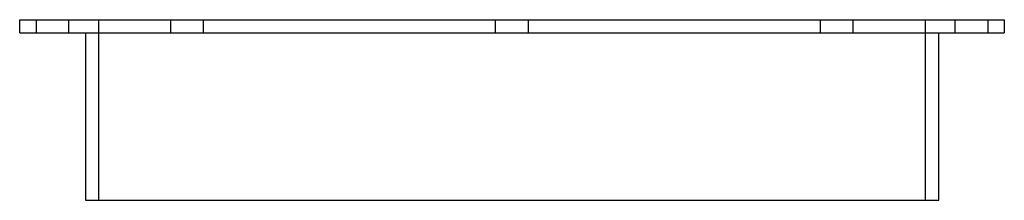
# Model space of a CAD drawing. Header units: millimetres. Extents: x -150 to 150, y -55 to 0.
import ezdxf

# ---------------------------------------------------------------- set-up
doc = ezdxf.new("R2010")
doc.units = ezdxf.units.MM
doc.layers.add('HIDDEN', color=7, linetype='Continuous')
doc.layers.add('THICK', color=7, linetype='Continuous')

msp = doc.modelspace()

# ---------------------------------------------------------------- linework, layer by layer
at = {"layer": 'HIDDEN'}
for p, q in [((-145, 0), (-145, -4)), ((-135, -4), (-135, 0)), ((-126, 0), (-126, -55)), ((-103.99, -4), (-103.99, 0)), ((-93.99, -4), (-93.99, 0)), ((-5, -4), (-5, 0)), ((5, -4), (5, 0)), ((93.99, -4), (93.99, 0)), ((103.99, -4), (103.99, 0)), ((126, -55), (126, 0)), ((135, -4), (135, 0)), ((145, 0), (145, -4)), ((-103.99, -4), (-103.99, 0)), ((-93.99, -4), (-93.99, 0)), ((-5, -4), (-5, 0)), ((5, -4), (5, 0)), ((93.99, -4), (93.99, 0)), ((103.99, -4), (103.99, 0))]:
    msp.add_line(p, q, dxfattribs=at)
at = {"layer": 'THICK'}
for p, q in [((-150, 0), (150, 0)), ((-150, -4), (-150, 0)), ((150, 0), (150, -4)), ((-150, -4), (150, -4)), ((-130, -4), (-130, -55)), ((130, -55), (130, -4)), ((-130, -55), (130, -55))]:
    msp.add_line(p, q, dxfattribs=at)

doc.saveas('drawing.dxf')
